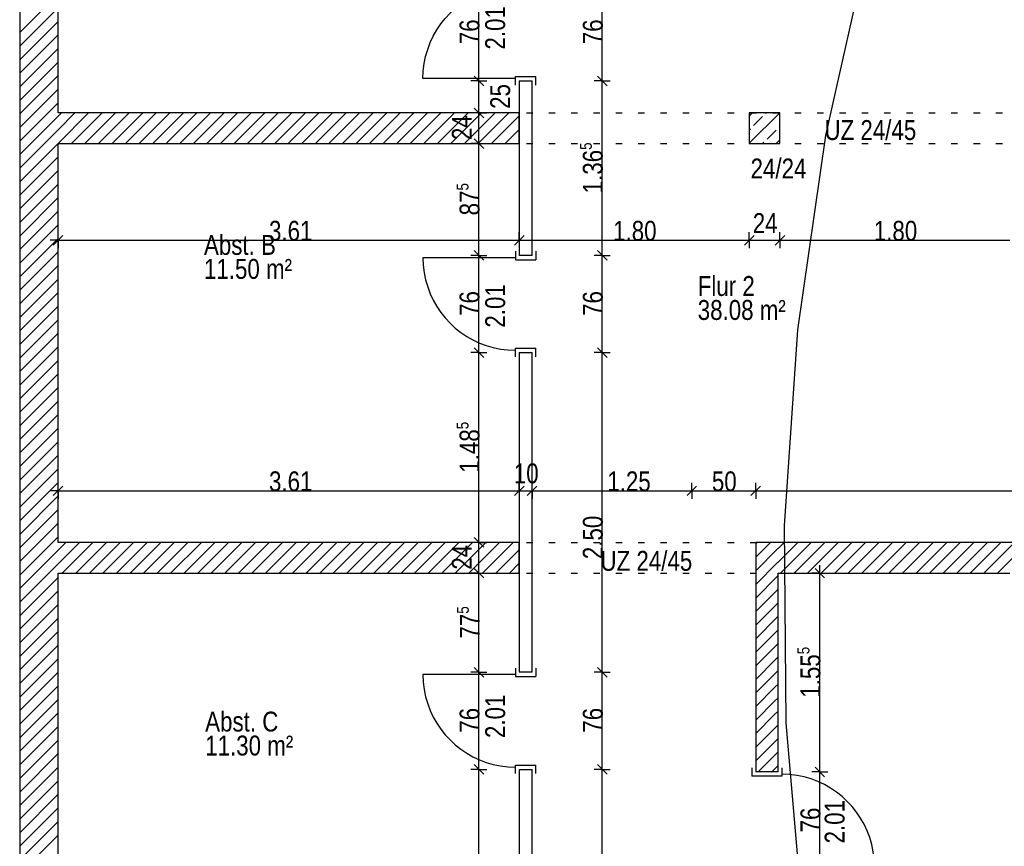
# Model space of a CAD drawing. Extents: x 5 to 835, y 17 to 857.
# Tile 7 of 14: x 205 to 359, y 489 to 618. Entities that reach past the tile are written whole.
import ezdxf
from ezdxf.enums import TextEntityAlignment as Align

# ---------------------------------------------------------------- set-up
doc = ezdxf.new("R2010")
doc.units = 0
doc.linetypes.add('CONTINOUS', pattern=[0])
for name, color, linetype in [('FenstermakroTürmakro', 7, 'CONTINOUS'), ('Raum', 7, 'CONTINOUS'), ('StützeBeton', 7, 'CONTINOUS'), ('TEXTS_ACI250', 7, 'CONTINOUS'), ('Tür-Griff', 7, 'CONTINOUS'), ('WandBetontr', 7, 'CONTINOUS'), ('WandMauerwerktr', 7, 'CONTINOUS'), ('WandTrockenbau', 7, 'CONTINOUS')]:
    doc.layers.add(name, color=color, linetype=linetype)

msp = doc.modelspace()

# ---------------------------------------------------------------- linework, layer by layer
at = {"layer": 'FenstermakroTürmakro', "color": 7, "linetype": 'CONTINOUS'}
for p, q in [((282.73204, 609.12213), (268.25202, 609.12213)), ((282.73204, 609.44214), (283.33202, 609.44214)), ((283.33202, 609.44214), (285.33203, 609.44214)), ((285.33203, 609.44214), (285.93204, 609.44214)), ((285.93204, 608.10213), (285.93204, 609.44214)), ((282.73204, 581.10214), (268.25202, 581.10214)), ((285.93204, 582.12214), (285.93204, 580.78213)), ((282.73204, 580.78213), (283.33202, 580.78213)), ((283.33202, 580.78213), (285.33203, 580.78213)), ((285.33203, 580.78213), (285.93204, 580.78213)), ((282.73204, 566.9421), (283.33202, 566.9421)), ((282.73204, 565.60214), (282.73204, 566.9421)), ((283.33202, 566.9421), (285.33203, 566.9421)), ((285.33203, 566.9421), (285.93204, 566.9421)), ((285.93204, 565.60214), (285.93204, 566.9421)), ((285.93204, 516.92212), (285.93204, 515.58211)), ((282.73204, 515.90211), (268.25202, 515.90211)), ((282.73204, 515.58211), (283.33202, 515.58211)), ((283.33202, 515.58211), (285.33203, 515.58211)), ((285.33203, 515.58211), (285.93204, 515.58211)), ((282.73204, 501.74212), (283.33202, 501.74212)), ((282.73204, 500.40211), (282.73204, 501.74212)), ((283.33202, 501.74212), (285.33203, 501.74212)), ((285.33203, 501.74212), (285.93204, 501.74212)), ((285.93204, 500.40211), (285.93204, 501.74212)), ((319.73205, 501.32213), (319.73205, 499.98211)), ((324.43204, 501.32213), (324.43204, 499.98211)), ((320.33203, 499.98211), (319.73205, 499.98211)), ((323.83203, 499.98211), (320.33203, 499.98211)), ((324.43204, 499.98211), (323.83203, 499.98211))]:
    msp.add_line(p, q, dxfattribs=at)
for points in [[(268.25203, 609.12212), (268.30003, 610.30971), (268.44155, 611.47085), (268.67286, 612.60183), (268.99023, 613.69892), (269.38994, 614.75839), (269.86826, 615.77652), (270.42147, 616.74957), (271.04583, 617.67382), (271.73763, 618.54555), (272.49313, 619.36103), (273.3086, 620.11653), (274.18033, 620.80832), (275.10459, 621.43269), (276.07764, 621.98589), (277.09576, 622.46421), (278.15523, 622.86392), (279.25232, 623.1813), (280.3833, 623.4126), (281.54445, 623.55412), (282.73203, 623.60212)], [(282.73204, 608.10213), (282.73204, 609.44214), (282.73204, 609.44214)], [(268.25203, 581.10213), (268.30003, 579.91454), (268.44155, 578.7534), (268.67286, 577.62242), (268.99023, 576.52533), (269.38994, 575.46586), (269.86826, 574.44773), (270.42147, 573.47468), (271.04583, 572.55043), (271.73763, 571.6787), (272.49313, 570.86322), (273.3086, 570.10772), (274.18033, 569.41593), (275.10459, 568.79156), (276.07764, 568.23836), (277.09576, 567.76004), (278.15523, 567.36033), (279.25232, 567.04295), (280.3833, 566.81165), (281.54445, 566.67013), (282.73203, 566.62213)], [(282.73204, 582.12214), (282.73204, 580.78213), (282.73204, 580.78213)], [(282.73204, 516.92212), (282.73204, 515.58211), (282.73204, 515.58211)], [(268.25203, 515.90214), (268.30003, 514.71456), (268.44155, 513.55341), (268.67286, 512.42243), (268.99023, 511.32534), (269.38994, 510.26587), (269.86826, 509.24775), (270.42147, 508.2747), (271.04583, 507.35044), (271.73763, 506.47872), (272.49313, 505.66324), (273.3086, 504.90774), (274.18033, 504.21594), (275.10459, 503.59158), (276.07764, 503.03838), (277.09576, 502.56005), (278.15523, 502.16034), (279.25232, 501.84297), (280.3833, 501.61166), (281.54445, 501.47015), (282.73203, 501.42214)], [(338.91203, 485.82211), (338.86403, 487.0097), (338.72251, 488.17084), (338.4912, 489.30182), (338.17383, 490.39891), (337.77412, 491.45838), (337.2958, 492.47651), (336.74259, 493.44956), (336.11823, 494.37381), (335.42643, 495.24554), (334.67093, 496.06102), (333.85546, 496.81652), (332.98373, 497.50831), (332.05947, 498.13268), (331.08642, 498.68588), (330.0683, 499.1642), (329.00883, 499.56391), (327.91174, 499.88128), (326.78076, 500.11259), (325.61961, 500.25411), (324.43203, 500.30211)]]:
    msp.add_lwpolyline(points, dxfattribs=at)
at = {"layer": 'StützeBeton', "color": 7, "linetype": 'CONTINOUS'}
for p, q in [((319.33203, 598.99725), (324.09692, 603.76212)), ((319.33203, 603.23989), (319.85428, 603.76212)), ((319.98879, 601.77534), (321.403, 603.18955)), ((321.898, 603.68452), (321.9756, 603.76212)), ((319.33203, 601.11857), (319.49382, 601.28036)), ((322.11013, 599.65402), (323.52434, 601.06823)), ((324.01931, 601.5632), (324.13203, 601.67595)), ((323.53956, 598.96211), (324.13203, 599.55463)), ((321.41823, 598.96211), (321.61513, 599.15905))]:
    msp.add_line(p, q, dxfattribs=at)
msp.add_lwpolyline([(319.33203, 598.96211), (324.13203, 598.96211), (324.13203, 603.76212), (319.33203, 603.76212)], close=True, dxfattribs=at)
at = {"layer": 'Tür-Griff'}
for p, q in [((284.44079, 603.76212), (285.44079, 603.76212)), ((287.94079, 603.76212), (288.9408, 603.76212)), ((291.44079, 603.76212), (292.4408, 603.76212)), ((294.94079, 603.76212), (295.9408, 603.76212)), ((298.4408, 603.76212), (299.4408, 603.76212)), ((301.9408, 603.76212), (302.9408, 603.76212)), ((305.4408, 603.76212), (306.44078, 603.76212)), ((308.9408, 603.76212), (309.94078, 603.76212)), ((312.4408, 603.76212), (313.44079, 603.76212)), ((315.94078, 603.76212), (316.94079, 603.76212)), ((319.44078, 603.76212), (320.44079, 603.76212)), ((322.94079, 603.76212), (323.94079, 603.76212)), ((326.44079, 603.76212), (327.44079, 603.76212)), ((329.94079, 603.76212), (330.94079, 603.76212)), ((333.44079, 603.76212), (334.4408, 603.76212)), ((336.9408, 603.76212), (337.9408, 603.76212)), ((340.4408, 603.76212), (341.4408, 603.76212)), ((343.9408, 603.76212), (344.9408, 603.76212)), ((347.4408, 603.76212), (348.4408, 603.76212)), ((350.9408, 603.76212), (351.94078, 603.76212)), ((354.4408, 603.76212), (355.44078, 603.76212)), ((357.94078, 603.76212), (358.94079, 603.76212)), ((284.44079, 598.96211), (285.44079, 598.96211)), ((287.94079, 598.96211), (288.94079, 598.96211)), ((291.44079, 598.96211), (292.4408, 598.96211)), ((294.94079, 598.96211), (295.9408, 598.96211)), ((298.44079, 598.96211), (299.4408, 598.96211)), ((301.9408, 598.96211), (302.9408, 598.96211)), ((305.4408, 598.96211), (306.44078, 598.96211)), ((308.9408, 598.96211), (309.94078, 598.96211)), ((312.4408, 598.96211), (313.44078, 598.96211)), ((315.94078, 598.96211), (316.94079, 598.96211)), ((319.44078, 598.96211), (320.44079, 598.96211)), ((322.94078, 598.96211), (323.94079, 598.96211)), ((326.44079, 598.96211), (327.44079, 598.96211)), ((329.94079, 598.96211), (330.94079, 598.96211)), ((333.44079, 598.96211), (334.44079, 598.96211)), ((336.94079, 598.96211), (337.9408, 598.96211)), ((340.4408, 598.96211), (341.4408, 598.96211)), ((343.9408, 598.96211), (344.9408, 598.96211)), ((347.4408, 598.96211), (348.4408, 598.96211)), ((350.9408, 598.96211), (351.94078, 598.96211)), ((354.4408, 598.96211), (355.44078, 598.96211)), ((357.94078, 598.96211), (358.94079, 598.96211)), ((284.44079, 536.56213), (285.44079, 536.56213)), ((287.94079, 536.56213), (288.9408, 536.56213)), ((291.44079, 536.56213), (292.4408, 536.56213)), ((294.94079, 536.56213), (295.9408, 536.56213)), ((298.4408, 536.56213), (299.4408, 536.56213)), ((301.9408, 536.56213), (302.9408, 536.56213)), ((305.4408, 536.56213), (306.44078, 536.56213)), ((308.9408, 536.56213), (309.94078, 536.56213)), ((312.4408, 536.56213), (313.44079, 536.56213)), ((315.94078, 536.56213), (316.94079, 536.56213)), ((319.44078, 536.56213), (320.33203, 536.56213)), ((284.44079, 531.76212), (285.44079, 531.76212)), ((287.94079, 531.76212), (288.9408, 531.76212)), ((291.44079, 531.76212), (292.4408, 531.76212)), ((294.94079, 531.76212), (295.9408, 531.76212)), ((298.4408, 531.76212), (299.4408, 531.76212)), ((301.9408, 531.76213), (302.9408, 531.76213)), ((305.4408, 531.76213), (306.44078, 531.76213)), ((308.9408, 531.76213), (309.94078, 531.76213)), ((312.4408, 531.76213), (313.44079, 531.76213)), ((315.94078, 531.76213), (316.94079, 531.76213)), ((319.44078, 531.76213), (320.33203, 531.76213))]:
    msp.add_line(p, q, dxfattribs=at)
msp.add_lwpolyline([(497.85652, 857.09999), (471.58376, 837.40866), (447.37723, 816.00335), (425.26338, 793.02719), (405.26864, 768.62337), (387.41945, 742.93505), (371.74226, 716.10538), (358.26349, 688.27754), (347.00959, 659.59468), (338.00699, 630.19998), (331.28215, 600.23658), (326.86148, 569.84767), (324.77144, 539.17639), (325.03845, 508.36592), (327.68897, 477.55941), (332.74943, 446.90004), (340.24626, 416.53096), (350.2059, 386.59534), (362.6548, 357.23635), (377.6194, 328.59713), (395.12612, 300.82087)], dxfattribs=at)
at = {"layer": 'WandBetontr', "color": 7, "linetype": 'CONTINOUS'}
for p, q in [((277.01749, 608.76212), (277.01749, 623.96214)), ((296.31239, 608.76212), (296.31239, 623.96214)), ((277.01749, 608.76212), (275.76748, 608.76212)), ((277.76749, 608.01212), (276.26749, 609.51212)), ((277.01749, 608.76212), (278.26748, 608.76212)), ((277.01749, 603.76212), (277.01749, 608.76212)), ((296.31239, 608.76212), (295.06239, 608.76212)), ((297.06239, 608.01212), (295.56237, 609.51212)), ((296.31239, 608.76212), (297.56238, 608.76212)), ((296.31239, 581.46211), (296.31239, 608.76212)), ((277.76749, 603.01213), (276.26749, 604.51212)), ((277.01749, 603.76212), (275.76748, 603.76212)), ((277.01749, 603.76212), (278.26748, 603.76212)), ((277.01749, 598.96211), (277.01749, 603.76212)), ((277.76749, 598.21212), (276.26749, 599.71211)), ((277.01749, 598.96211), (275.76748, 598.96211)), ((277.01749, 598.96211), (278.26748, 598.96211)), ((277.01749, 581.46211), (277.01749, 598.96211)), ((210.38205, 583.08552), (211.88204, 584.58552)), ((211.13204, 583.83552), (211.13204, 585.08553)), ((282.58203, 583.08552), (284.08205, 584.58552)), ((283.33203, 583.83552), (283.33203, 585.08553)), ((318.58203, 583.08552), (320.08205, 584.58552)), ((319.33203, 583.83552), (319.33203, 585.08553)), ((323.38204, 583.08552), (324.88203, 584.58552)), ((324.13203, 583.83552), (324.13203, 585.08553)), ((211.13204, 583.83552), (209.88203, 583.83552)), ((211.13204, 583.83552), (211.13204, 582.58551)), ((283.33203, 583.83552), (283.33203, 582.58551)), ((319.33203, 583.83552), (319.33203, 582.58551)), ((319.33203, 583.83552), (324.13203, 583.83552)), ((324.13203, 583.83552), (324.13203, 582.58551)), ((277.01749, 581.46211), (275.76748, 581.46211)), ((277.76749, 580.71211), (276.26749, 582.21215)), ((277.01749, 581.46211), (278.26748, 581.46211)), ((277.01749, 566.26213), (277.01749, 581.46211)), ((296.31239, 581.46211), (295.06239, 581.46211)), ((297.06239, 580.71211), (295.56237, 582.21215)), ((296.31239, 581.46211), (297.56238, 581.46211)), ((296.31239, 566.26213), (296.31239, 581.46211)), ((277.01749, 566.26213), (275.76748, 566.26213)), ((277.76749, 565.51213), (276.26749, 567.01213)), ((277.01749, 566.26213), (278.26748, 566.26213)), ((277.01749, 536.56214), (277.01749, 566.26213)), ((296.31239, 566.26213), (295.06239, 566.26213)), ((297.06239, 565.51213), (295.56237, 567.01213)), ((296.31239, 566.26213), (297.56238, 566.26213)), ((296.31239, 516.26212), (296.31239, 566.26213)), ((211.13204, 544.63886), (211.13204, 545.88887)), ((283.33203, 544.63886), (283.33203, 545.88887)), ((285.33203, 544.63886), (285.33203, 545.88887)), ((310.33204, 544.63886), (310.33204, 545.88887)), ((320.33203, 544.63886), (320.33203, 545.88887)), ((211.13204, 544.63886), (209.88203, 544.63886)), ((210.38205, 543.88886), (211.88204, 545.38886)), ((211.13204, 544.63886), (211.13204, 543.38885)), ((282.58203, 543.88886), (284.08205, 545.38886)), ((283.33203, 544.63886), (283.33203, 543.38885)), ((283.33203, 544.63886), (285.33203, 544.63886)), ((284.58204, 543.88886), (286.08203, 545.38886)), ((285.33203, 544.63886), (285.33203, 543.38885)), ((309.58204, 543.88886), (311.08204, 545.38886)), ((310.33204, 544.63886), (310.33204, 543.38885)), ((319.58203, 543.88886), (321.08203, 545.38886)), ((320.33203, 544.63886), (320.33203, 543.38885)), ((277.01749, 536.56213), (275.76748, 536.56213)), ((277.76749, 535.81214), (276.26749, 537.31213)), ((277.01749, 531.76213), (277.01749, 536.56214)), ((277.01749, 536.56213), (278.26748, 536.56213)), ((277.01749, 531.76212), (275.76748, 531.76212)), ((277.76749, 531.01213), (276.26749, 532.51212)), ((277.01749, 531.76212), (278.26748, 531.76212)), ((277.01749, 516.26212), (277.01749, 531.76212)), ((330.37031, 531.76213), (329.12032, 531.76213)), ((331.1203, 531.01213), (329.62031, 532.51213)), ((330.37031, 531.76213), (330.37031, 533.01214)), ((330.37031, 531.76213), (331.62031, 531.76213)), ((330.37031, 500.66213), (330.37031, 531.76212)), ((277.76749, 515.51213), (276.26749, 517.01212)), ((297.06239, 515.51213), (295.56237, 517.01212)), ((277.01749, 516.26212), (275.76748, 516.26212)), ((277.01749, 516.26212), (278.26748, 516.26212)), ((277.01749, 501.0621), (277.01749, 516.26212)), ((296.31239, 516.26213), (295.06239, 516.26213)), ((296.31239, 516.26213), (297.56238, 516.26213)), ((296.31239, 501.0621), (296.31239, 516.26212)), ((277.01749, 501.06211), (275.76748, 501.06211)), ((277.76749, 500.31211), (276.26749, 501.81214)), ((277.01749, 501.06211), (278.26748, 501.06211)), ((277.01749, 469.16211), (277.01749, 501.0621)), ((296.31239, 501.06211), (295.06239, 501.06211)), ((297.06239, 500.31211), (295.56237, 501.81215)), ((296.31239, 501.06211), (297.56238, 501.06211)), ((296.31239, 451.06214), (296.31239, 501.06211)), ((331.1203, 499.91213), (329.62031, 501.41213)), ((330.37031, 500.66213), (329.12032, 500.66213)), ((330.37031, 500.66213), (331.62031, 500.66213)), ((330.37031, 485.46211), (330.37031, 500.66213))]:
    msp.add_line(p, q, dxfattribs=at)
for points in [[(211.13204, 583.83552), (242.74669, 583.83552), (283.33203, 583.83552)], [(283.33203, 583.83552), (296.57403, 583.83552), (319.33203, 583.83552)], [(324.13203, 583.83552), (337.34705, 583.83552), (360.13203, 583.83552)], [(211.13204, 544.63886), (242.735, 544.63886), (283.33203, 544.63886)], [(285.33203, 544.63886), (295.64671, 544.63886), (310.33204, 544.63886)], [(310.33204, 544.63886), (312.00508, 544.63886), (320.33203, 544.63886)], [(320.33203, 544.63886), (369.55261, 544.63886), (411.63204, 544.63886)]]:
    msp.add_lwpolyline(points, dxfattribs=at)
at = {"layer": 'WandMauerwerktr', "color": 7, "linetype": 'CONTINOUS'}
for p, q in [((205.13204, 666.26214), (205.13204, 240.26213)), ((211.13204, 603.76212), (211.13204, 666.26214)), ((205.13204, 616.31911), (211.13204, 622.31913)), ((205.13204, 614.19779), (211.13204, 620.19777)), ((205.13204, 612.07648), (211.13204, 618.07645)), ((205.13204, 609.95516), (211.13204, 615.95514)), ((205.13204, 607.83384), (211.13204, 613.83382)), ((205.13204, 605.71252), (211.13204, 611.7125)), ((205.13204, 603.5912), (211.13204, 609.59119)), ((205.13204, 601.46989), (211.13204, 607.46987)), ((205.13204, 599.34857), (211.13204, 605.34855)), ((205.13204, 597.22721), (211.13204, 603.22723)), ((211.13204, 601.10591), (213.78825, 603.76212)), ((211.13204, 598.98459), (215.90957, 603.76212)), ((211.13204, 603.22723), (211.66693, 603.76212)), ((283.33203, 603.76212), (211.13204, 603.76212)), ((213.2309, 598.96211), (218.03089, 603.76212)), ((215.35222, 598.96211), (220.15221, 603.76212)), ((217.47354, 598.96211), (222.27354, 603.76212)), ((219.59485, 598.96211), (224.39486, 603.76212)), ((221.71617, 598.96211), (226.51618, 603.76212)), ((223.83749, 598.96211), (228.6375, 603.76212)), ((225.95883, 598.96211), (230.75882, 603.76212)), ((228.08015, 598.96211), (232.88013, 603.76212)), ((230.20146, 598.96211), (235.00145, 603.76212)), ((232.32278, 598.96211), (237.12279, 603.76212)), ((234.4441, 598.96211), (239.2441, 603.76212)), ((236.56541, 598.96211), (241.36542, 603.76212)), ((238.68673, 598.96211), (243.48674, 603.76212)), ((240.80805, 598.96211), (245.60806, 603.76212)), ((242.92939, 598.96211), (247.72938, 603.76212)), ((245.05071, 598.96211), (249.85069, 603.76212)), ((247.17202, 598.96211), (251.97201, 603.76212)), ((249.29334, 598.96211), (254.09335, 603.76212)), ((251.41466, 598.96211), (256.21467, 603.76212)), ((253.53598, 598.96211), (258.33598, 603.76212)), ((255.6573, 598.96211), (260.4573, 603.76212)), ((257.77861, 598.96211), (262.57862, 603.76212)), ((259.89995, 598.96211), (264.69994, 603.76212)), ((262.02127, 598.96211), (266.82126, 603.76212)), ((264.14259, 598.96211), (268.94257, 603.76212)), ((266.2639, 598.96211), (271.06391, 603.76212)), ((268.38522, 598.96211), (273.18523, 603.76212)), ((270.50654, 598.96211), (275.30655, 603.76212)), ((272.62786, 598.96211), (277.42786, 603.76212)), ((274.74919, 598.96211), (279.54918, 603.76212)), ((276.87051, 598.96211), (281.6705, 603.76212)), ((278.99183, 598.96211), (283.33202, 603.30233)), ((205.13204, 595.10589), (211.13204, 601.10591)), ((281.11315, 598.96211), (283.33202, 601.18102)), ((205.13204, 592.98457), (211.13204, 598.9846)), ((211.13204, 536.56214), (211.13204, 598.96212)), ((283.23446, 598.96211), (283.33202, 599.0597)), ((205.13204, 590.86326), (211.13204, 596.86328)), ((205.13204, 588.74194), (211.13204, 594.74196)), ((205.13204, 586.62062), (211.13204, 592.62064)), ((205.13204, 584.4993), (211.13204, 590.49932)), ((205.13204, 582.37798), (211.13204, 588.37797)), ((205.13204, 580.25667), (211.13204, 586.25665)), ((205.13204, 578.13535), (211.13204, 584.13533)), ((205.13204, 576.01403), (211.13204, 582.01401)), ((205.13204, 573.89272), (211.13204, 579.89269)), ((205.13204, 571.7714), (211.13204, 577.77138)), ((205.13204, 569.65008), (211.13204, 575.65006)), ((205.13204, 567.52876), (211.13204, 573.52874)), ((205.13204, 565.4074), (211.13204, 571.40742)), ((205.13204, 563.28609), (211.13204, 569.28611)), ((205.13204, 561.16477), (211.13204, 567.16479)), ((205.13204, 559.04345), (211.13204, 565.04347)), ((205.13204, 556.92213), (211.13204, 562.92215)), ((205.13204, 554.80082), (211.13204, 560.80084)), ((205.13204, 552.6795), (211.13204, 558.67952)), ((205.13204, 550.55818), (211.13204, 556.5582)), ((205.13204, 548.43686), (211.13204, 554.43684)), ((205.13204, 546.31554), (211.13204, 552.31552)), ((205.13204, 544.19423), (211.13204, 550.19421)), ((205.13204, 542.07291), (211.13204, 548.07289)), ((205.13204, 539.95159), (211.13204, 545.95157)), ((205.13204, 537.83028), (211.13204, 543.83025)), ((205.13204, 535.70896), (211.13204, 541.70894)), ((205.13204, 533.5876), (211.13204, 539.58762)), ((205.13204, 531.46628), (211.13204, 537.4663)), ((211.13204, 533.22366), (214.47051, 536.56214)), ((211.13204, 535.34498), (212.34919, 536.56214)), ((283.33203, 536.56214), (211.13204, 536.56214)), ((211.79182, 531.76213), (216.59183, 536.56214)), ((213.91314, 531.76213), (218.71315, 536.56214)), ((216.03448, 531.76213), (220.83447, 536.56214)), ((218.1558, 531.76213), (222.95578, 536.56214)), ((220.27711, 531.76213), (225.0771, 536.56214)), ((222.39843, 531.76213), (227.19844, 536.56214)), ((224.51975, 531.76213), (229.31976, 536.56214)), ((226.64107, 531.76213), (231.44108, 536.56214)), ((228.76239, 531.76213), (233.56239, 536.56214)), ((230.8837, 531.76213), (235.68371, 536.56214)), ((233.00504, 531.76213), (237.80503, 536.56214)), ((235.12636, 531.76213), (239.92635, 536.56214)), ((237.24768, 531.76213), (242.04766, 536.56214)), ((239.369, 531.76213), (244.169, 536.56214)), ((241.49031, 531.76213), (246.29032, 536.56214)), ((243.61163, 531.76213), (248.41164, 536.56214)), ((245.73295, 531.76213), (250.53295, 536.56214)), ((247.85429, 531.76213), (252.65427, 536.56214)), ((249.9756, 531.76213), (254.77559, 536.56214)), ((252.09692, 531.76213), (256.89691, 536.56214)), ((254.21824, 531.76213), (259.01822, 536.56214)), ((256.33955, 531.76213), (261.13956, 536.56214)), ((258.46087, 531.76213), (263.26088, 536.56214)), ((260.58219, 531.76213), (265.3822, 536.56214)), ((262.70351, 531.76213), (267.50352, 536.56214)), ((264.82485, 531.76213), (269.62483, 536.56214)), ((266.94616, 531.76213), (271.74615, 536.56214)), ((269.06748, 531.76213), (273.86747, 536.56214)), ((271.1888, 531.76213), (275.98881, 536.56214)), ((273.31012, 531.76213), (278.11013, 536.56214)), ((275.43144, 531.76213), (280.23144, 536.56214)), ((277.55275, 531.76213), (282.35276, 536.56214)), ((320.33203, 536.35763), (320.53652, 536.56214)), ((320.33203, 534.23631), (322.65784, 536.56214)), ((323.83203, 535.61499), (324.77917, 536.56214)), ((323.83203, 533.49368), (326.90049, 536.56214)), ((372.43201, 536.56214), (323.83203, 536.56214)), ((324.2218, 531.76212), (329.02181, 536.56214)), ((326.34312, 531.76213), (331.14313, 536.56214)), ((328.46444, 531.76212), (333.26444, 536.56214)), ((330.58578, 531.76213), (335.38576, 536.56214)), ((332.70709, 531.76212), (337.50708, 536.56214)), ((334.82841, 531.76213), (339.6284, 536.56214)), ((336.94973, 531.76212), (341.74973, 536.56214)), ((339.07105, 531.76213), (343.87105, 536.56214)), ((341.19236, 531.76212), (345.99237, 536.56214)), ((343.31368, 531.76213), (348.11369, 536.56214)), ((345.435, 531.76212), (350.23501, 536.56214)), ((347.55634, 531.76213), (352.35633, 536.56214)), ((349.67765, 531.76212), (354.47764, 536.56214)), ((351.79897, 531.76213), (356.59896, 536.56214)), ((353.92029, 531.76212), (358.7203, 536.56214)), ((356.04161, 531.76212), (360.84162, 536.56214)), ((358.16293, 531.76212), (362.96293, 536.56214)), ((205.13204, 529.34496), (211.13204, 535.34498)), ((279.67407, 531.76213), (283.33203, 535.42009)), ((320.33203, 532.11499), (323.81104, 535.59398)), ((281.79541, 531.76213), (283.33203, 533.29877)), ((205.13204, 527.22365), (211.13204, 533.22366)), ((211.13204, 469.16211), (211.13204, 531.76213)), ((323.83203, 500.66213), (323.83203, 531.76213)), ((323.83203, 531.76213), (360.13203, 531.76213)), ((205.13204, 525.10233), (211.13204, 531.10235)), ((205.13204, 522.98101), (211.13204, 528.98103)), ((205.13204, 520.85969), (211.13204, 526.85971)), ((205.13204, 518.73838), (211.13204, 524.7384)), ((205.13204, 516.61706), (211.13204, 522.61703)), ((205.13204, 514.49574), (211.13204, 520.49572)), ((205.13204, 512.37442), (211.13204, 518.3744)), ((205.13204, 510.2531), (211.13204, 516.25308)), ((205.13204, 508.13178), (211.13204, 514.13176)), ((205.13204, 506.01047), (211.13204, 512.01045)), ((205.13204, 503.88915), (211.13204, 509.88913)), ((205.13204, 501.76784), (211.13204, 507.76781)), ((205.13204, 499.64647), (211.13204, 505.64649)), ((205.13204, 497.52516), (211.13204, 503.52518)), ((205.13204, 495.40383), (211.13204, 501.40386)), ((323.83203, 500.66213), (320.33203, 500.66213)), ((205.13204, 493.28252), (211.13204, 499.28254)), ((205.13204, 491.1612), (211.13204, 497.16122)), ((205.13204, 489.03989), (211.13204, 495.03991)), ((205.13204, 486.91857), (211.13204, 492.91859)), ((205.13204, 484.79725), (211.13204, 490.79727))]:
    msp.add_line(p, q, dxfattribs=at)
for points in [[(211.13204, 598.96212), (283.33203, 598.96212), (283.33203, 603.76212)], [(211.13204, 531.76213), (283.33203, 531.76213), (283.33203, 536.56214)], [(323.83203, 536.56214), (320.33203, 536.56214), (320.33203, 500.66213)], [(320.33203, 529.99367), (323.76397, 533.42563), (323.83203, 533.49367)], [(320.33203, 527.87235), (323.71692, 531.25725), (323.83203, 531.37236)], [(320.33203, 525.75104), (323.66987, 529.08886), (323.83203, 529.25104)], [(320.33203, 523.62972), (323.62283, 526.92052), (323.83203, 527.12972)], [(320.33203, 521.5084), (323.57578, 524.75213), (323.83203, 525.0084)], [(320.33203, 519.38709), (323.52873, 522.58375), (323.83203, 522.88709)], [(320.33203, 517.26577), (323.48167, 520.4154), (323.83203, 520.76577)], [(320.33203, 515.14445), (323.43462, 518.24702), (323.83203, 518.64445)], [(320.33203, 513.02313), (323.38757, 516.07863), (323.83203, 516.52313)], [(320.33203, 510.90181), (323.34053, 513.91029), (323.83203, 514.40182)], [(320.33203, 508.78045), (323.29348, 511.7419), (323.83203, 512.28045)], [(320.33203, 506.65913), (323.24643, 509.57356), (323.83203, 510.15914)], [(320.33203, 504.53782), (323.19936, 507.40517), (323.83203, 508.03782)], [(320.33203, 502.4165), (323.15232, 505.23678), (323.83203, 505.9165)], [(320.69898, 500.66213), (323.10527, 503.06844), (323.83203, 503.79519)], [(322.82029, 500.66213), (323.05822, 500.90006), (323.83203, 501.67387)]]:
    msp.add_lwpolyline(points, dxfattribs=at)
at = {"layer": 'WandTrockenbau', "color": 7, "linetype": 'CONTINOUS'}
for p, q in [((283.33203, 608.76212), (285.33203, 608.76212)), ((283.33203, 608.76212), (283.33203, 581.46211)), ((285.33203, 581.46211), (285.33203, 608.76212)), ((285.33203, 581.46211), (283.33203, 581.46211)), ((283.33203, 566.26213), (285.33203, 566.26213)), ((283.33203, 566.26213), (283.33203, 516.26213)), ((285.33203, 516.26213), (285.33203, 566.26213)), ((285.33203, 516.26213), (283.33203, 516.26213)), ((283.33203, 501.06211), (285.33203, 501.06211)), ((283.33203, 501.06211), (283.33203, 451.06214)), ((285.33203, 451.06214), (285.33203, 501.06211))]:
    msp.add_line(p, q, dxfattribs=at)

# ---------------------------------------------------------------- texts
at = {"layer": 'Raum', "color": 250, "linetype": 'CONTINOUS'}
for s, p, p2 in [('Abst. B', (233.97599, 581.54688), (245.23579, 581.54688)), ('11.50 m²', (233.97599, 577.79692), (247.75738, 577.79692)), ('Flur 2', (311.2591, 575.12268), (320.18592, 575.12268)), ('38.08 m²', (311.2591, 571.37272), (325.04049, 571.37272)), ('Abst. C', (234.16664, 506.98495), (245.61854, 506.98495)), ('11.30 m²', (234.16664, 503.23491), (247.94803, 503.23491))]:
    msp.add_text(s, height=3.1145, dxfattribs=at).set_placement(p, p2, align=Align.ALIGNED)
at = {"layer": 'TEXTS_ACI250'}
for p, p2 in [((281.10799, 613.66586), (281.10799, 620.46226)), ((281.10799, 570.16584), (281.10799, 576.96224)), ((281.10799, 505.96587), (281.10799, 512.76226)), ((334.24182, 489.48095), (334.24182, 496.27735))]:
    msp.add_text('2.01', height=3.1145, rotation=90, dxfattribs=at).set_placement(p, p2, align=Align.ALIGNED)
for s, p, p2 in [('UZ 24/45', (331.09308, 599.51713), (345.45772, 599.51713)), ('24/24', (319.52974, 593.50421), (328.26796, 593.50421)), ('UZ 24/45', (296.03571, 532.124), (310.40035, 532.124))]:
    msp.add_text(s, height=3.1145, dxfattribs=at).set_placement(p, p2, align=Align.ALIGNED)
at = {"layer": 'WandBetontr', "color": 250, "linetype": 'CONTINOUS'}
for s, height, p, p2 in [('76', 3.1145, (277.09615, 614.49992), (277.09615, 618.38357)), ('76', 3.1145, (296.39104, 614.49992), (296.39104, 618.38357)), ('25', 3.1145, (281.89901, 604.38968), (281.89901, 608.27334)), ('24', 3.1145, (275.88878, 599.50419), (275.88878, 603.38785)), ('5', 1.8687, (294.68251, 597.97005), (294.68251, 599.13514)), ('1.36', 3.1145, (296.38934, 591.1727), (296.38934, 597.9691)), ('5', 1.8687, (275.38928, 591.61372), (275.38928, 592.77881)), ('87', 3.1145, (277.09615, 587.72903), (277.09615, 591.61268)), ('76', 3.1145, (277.09615, 571.99988), (277.09615, 575.88354)), ('76', 3.1145, (296.39104, 571.99988), (296.39104, 575.88354)), ('5', 1.8687, (275.38928, 554.27004), (275.38928, 555.43514)), ('1.48', 3.1145, (277.09615, 547.4727), (277.09615, 554.2691)), ('2.50', 3.1145, (296.39104, 533.947), (296.39104, 540.74339)), ('24', 3.1145, (275.88878, 532.30416), (275.88878, 536.18782)), ('5', 1.8687, (275.43192, 525.41371), (275.43192, 526.5788)), ('77', 3.1145, (277.13879, 521.52902), (277.13879, 525.41268)), ('5', 1.8687, (328.74212, 519.07008), (328.74212, 520.23518)), ('1.55', 3.1145, (330.44899, 512.27265), (330.44899, 519.06905)), ('76', 3.1145, (277.09615, 506.7999), (277.09615, 510.68356)), ('76', 3.1145, (296.39104, 506.7999), (296.39104, 510.68356)), ('76', 3.1145, (330.44899, 491.19991), (330.44899, 495.08356))]:
    msp.add_text(s, height=height, rotation=90, dxfattribs=at).set_placement(p, p2, align=Align.ALIGNED)
for s, p, p2 in [('24', (319.87408, 584.96423), (323.75774, 584.96423)), ('3.61', (244.15392, 583.75854), (250.95031, 583.75854)), ('1.80', (298.01691, 583.75685), (304.81331, 583.75685)), ('1.80', (338.81689, 583.75685), (345.61329, 583.75685)), ('3.61', (244.15392, 544.56187), (250.95031, 544.56187)), ('10', (282.47324, 545.81016), (286.3569, 545.81016)), ('1.25', (297.10322, 544.56019), (303.89962, 544.56019)), ('50', (313.47322, 544.56019), (317.35688, 544.56019))]:
    msp.add_text(s, height=3.1145, dxfattribs=at).set_placement(p, p2, align=Align.ALIGNED)

doc.saveas('drawing.dxf')
